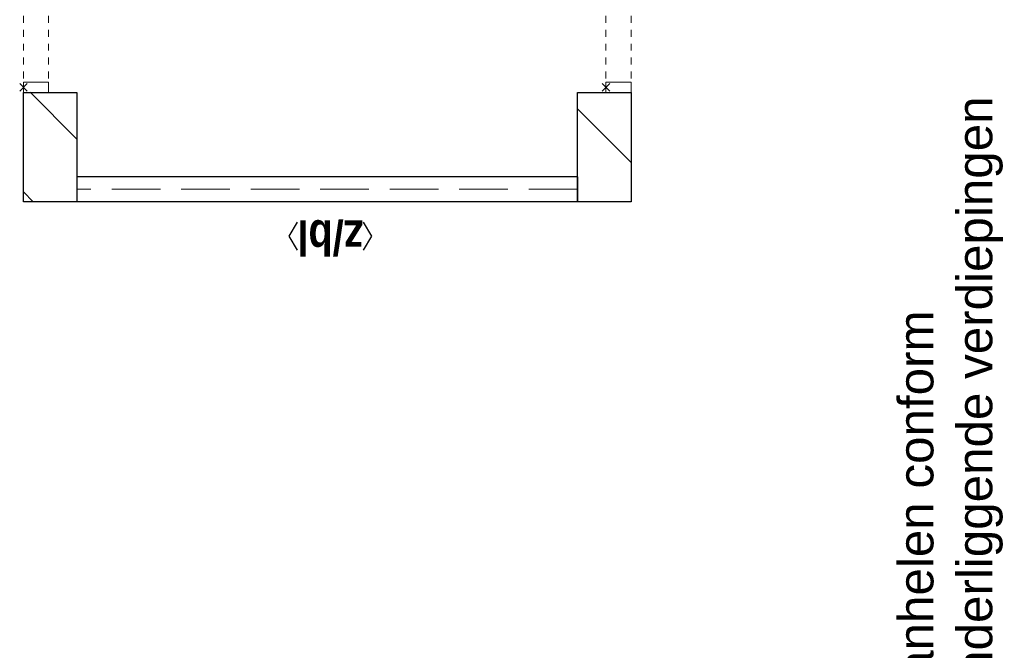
# Model space of a CAD drawing. Header units: millimetres. Extents: x -88840 to 85996, y -16279 to 104709.
# Tile 41 of 184: x 39756 to 43691, y -7306 to -4786. Entities that reach past the tile are written whole.
import ezdxf
from ezdxf.enums import TextEntityAlignment as Align

# ---------------------------------------------------------------- set-up
doc = ezdxf.new("R2010")
doc.units = ezdxf.units.MM
doc.header["$LTSCALE"] = 400
doc.header["$PDMODE"] = 3
doc.header["$PDSIZE"] = 15
doc.linetypes.add('STYLE_02', pattern=[0.694427, 0.486069, -0.208359])
doc.linetypes.add('STYLE_21', pattern=[0.138889, 0.069444, -0.069444])
for name, color, linetype, lineweight in [('Interieur-deur', 43, 'Continuous', 9), ('Interieur-scheidingswand-vertikaal', 5, 'Continuous', 25), ('Interieur-systeemwand glas', 140, 'STYLE_21', 15), ('Kozijnmerken', 43, 'Continuous', 9), ('mat-kalkzandsteen', 5, 'Continuous', 25), ('None', 7, 'Continuous', 9)]:
    doc.layers.add(name, color=color, linetype=linetype, lineweight=lineweight)
doc.styles.add('Arial', font='arial.ttf', dxfattribs={"height": 176.388889})
doc.styles.add('Arial Narrow (bold)', font='ARIALNB.TTF', dxfattribs={"height": 172.861111})

# ---------------------------------------------------------------- blocks, each defined once
blk = doc.blocks.new('*X843')
at = {"layer": 'None', "lineweight": 9}
for p, q in [((-47607.4, 2880), (-47568.4, 2919)), ((-47358.2, 2705), (-47170.4, 2892.7))]:
    blk.add_line(p, q, dxfattribs=at)
blk = doc.blocks.new('*X854')
at = {"layer": 'None', "lineweight": 9}
blk.add_line((-47450.8, 491), (-47236.8, 705), dxfattribs=at)
blk = doc.blocks.new('systeemwandstijl 880 hoh')
at = {"layer": 'Interieur-systeemwand glas', "color": 43, "linetype": 'Continuous', "lineweight": 9}
blk.add_lwpolyline([(0, 20), (100, 20), (100, -20), (0, -20)], close=True, dxfattribs=at)
at = {"layer": 'Interieur-systeemwand glas', "color": 43, "linetype": 'Continuous', "lineweight": 15}
blk.add_point((0, 0), dxfattribs=at)
blk = doc.blocks.new('Systeemwand B (2D)')
at = {"layer": 'Interieur-systeemwand glas', "lineweight": 15}
for p, q in [((0, 50), (1323, 50)), ((0, -50), (1323, -50))]:
    blk.add_line(p, q, dxfattribs=at)
at = {"layer": 'None', "color": 7, "rotation": 270}
blk.add_blockref('systeemwandstijl 880 hoh', (20, 50), dxfattribs=at)
at = {"layer": 'None', "color": 7, "xscale": -1, "rotation": 90}
blk.add_blockref('systeemwandstijl 880 hoh', (1303, 50), dxfattribs=at)
blk = doc.blocks.new('Deur systeemwand 915')
at = {"layer": 'Interieur-deur', "color": 140, "linetype": 'Continuous', "lineweight": 15}
blk.add_line((0, 1015), (0, 100), dxfattribs=at)
at = {"layer": 'Interieur-deur', "color": 92, "linetype": 'Continuous', "lineweight": 25}
blk.add_lwpolyline([(-915, 100), (0, 100), (0, 60), (-915, 60)], close=True, dxfattribs=at)
at = {"layer": 'Interieur-deur', "color": 140, "linetype": 'Continuous', "lineweight": 15}
blk.add_arc((0, 100), 915, 90, 180, dxfattribs=at)
blk = doc.blocks.new('Systeemwand B met deur (2D)')
at = {"layer": 'Interieur-systeemwand glas', "lineweight": 15}
for p, q in [((0, 50), (1323, 50)), ((0, -50), (1323, -50))]:
    blk.add_line(p, q, dxfattribs=at)
at = {"layer": 'None', "color": 7, "rotation": 270}
for p in [(20, 50), (388, 50)]:
    blk.add_blockref('systeemwandstijl 880 hoh', p, dxfattribs=at)
at = {"layer": 'None', "color": 7, "xscale": -1}
for name, rotation in [('systeemwandstijl 880 hoh', 90), ('Deur systeemwand 915', 180)]:
    blk.add_blockref(name, (1303, 50), dxfattribs=dict(at, rotation=rotation))
blk = doc.blocks.new('Concentratiecel B 1 (2D)')
at = {"layer": 'Interieur-scheidingswand-vertikaal', "lineweight": 25}
for p, q in [((100, -214), (0, -214)), ((0, -2214), (0, -214)), ((100, -2214), (100, -214)), ((3957, -214), (3857, -214)), ((3857, -2214), (3857, -214)), ((3957, -2214), (3957, -214)), ((100, -2214), (0, -2214)), ((3957, -2214), (3857, -2214))]:
    blk.add_line(p, q, dxfattribs=at)
at = {"layer": 'Interieur-scheidingswand-vertikaal', "linetype": 'STYLE_02', "lineweight": 9}
for p, q in [((50, -2214), (50, -214)), ((3907, -2214), (3907, -214))]:
    blk.add_line(p, q, dxfattribs=at)
at = {"layer": 'None', "color": 7}
for name, p in [('Systeemwand B (2D)', (437, -50)), ('Systeemwand B met deur (2D)', (2197, -50)), ('Systeemwand B (2D)', (437, -2378)), ('Systeemwand B (2D)', (2197, -2378))]:
    blk.add_blockref(name, p, dxfattribs=at)
blk = doc.blocks.new('Kozijnmerk 50')
at = {"layer": 'Kozijnmerken', "color": 92, "linetype": 'Continuous', "lineweight": 25}
for points in [[(-132.2, 50.6), (-164.8, -5.8), (-132.2, -62.1)], [(132.2, 50.6), (164.8, -5.8), (132.2, -62.1)]]:
    blk.add_lwpolyline(points, dxfattribs=at)
at = {"layer": 'None', "color": 43, "style": 'Arial Narrow (bold)'}
blk.add_attdef('merk', text='', height=138.3, dxfattribs=at).set_placement((0, 0), align=Align.MIDDLE_CENTER)

msp = doc.modelspace()

# ---------------------------------------------------------------- linework, layer by layer
at = {"layer": 'mat-kalkzandsteen', "lineweight": 25}
for points in [[(39771.2844, -5513.45326), (39771.2844, -5076.45326), (39985.2844, -5076.45326), (39985.2844, -5513.45326)], [(41985.2844, -5513.45326), (41985.2844, -5076.45326), (42199.2844, -5076.45326), (42199.2844, -5513.45326)]]:
    msp.add_lwpolyline(points, close=True, dxfattribs=at)

# ---------------------------------------------------------------- block references
at = {"layer": 'Interieur-systeemwand glas', "color": 7, "rotation": 90}
msp.add_blockref('Concentratiecel B 1 (2D)', (39771.2844, -5513.45326), dxfattribs=at)
at = {"layer": 'Kozijnmerken', "color": 7, "rotation": 180}
msp.add_blockref('Kozijnmerk 50', (40998.27399, -5656.66842), dxfattribs=at).add_auto_attribs({'merk': 'z/bl'})
at = {"layer": 'mat-kalkzandsteen', "rotation": 90}
for name in ['*X843', '*X854']:
    msp.add_blockref(name, (42690.2844, 42093.98738), dxfattribs=at)

# ---------------------------------------------------------------- texts
at = {"layer": 'None', "color": 140, "insert": (43266.59654, -7525.67518), "char_height": 141.1111111, "attachment_point": 1, "rotation": 90, "style": 'Arial'}
msp.add_mtext('aanhelen conform \\Ponderliggende verdiepingen', dxfattribs=at)

doc.saveas('drawing.dxf')
